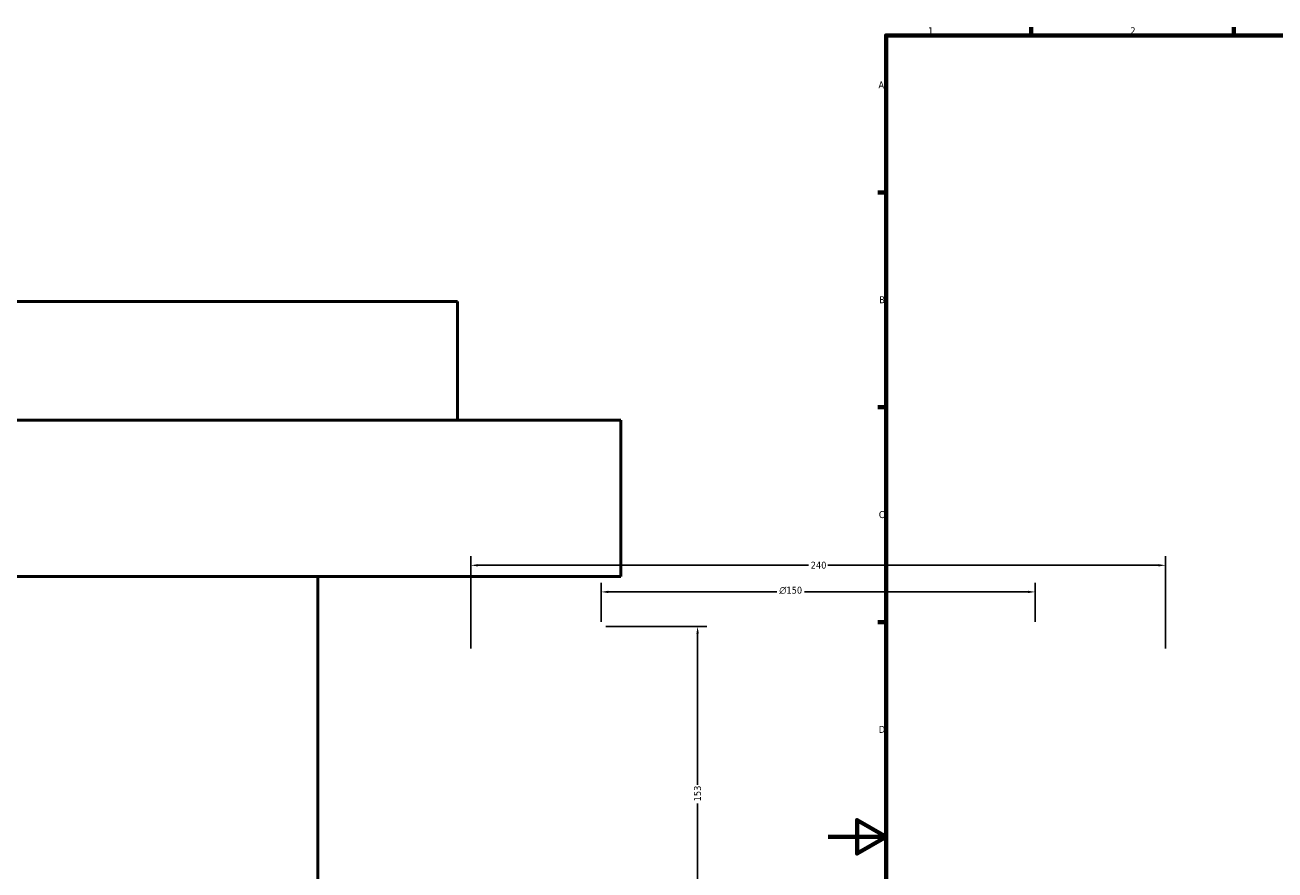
# Model space of a CAD drawing. Header units: millimetres. Extents: x -674 to 1237, y -345 to 969.
# Tile 3 of 12: x -277 to 154, y 286 to 578. Entities that reach past the tile are written whole.
import ezdxf

# ---------------------------------------------------------------- set-up
doc = ezdxf.new("R2010")
doc.units = ezdxf.units.MM
for name, color, linetype, lineweight in [('Border (ANSI)', 7, 'Continuous', 70), ('Dimension (ANSI)', 7, 'Continuous', 25), ('Visible (ANSI)', 7, 'Continuous', 50)]:
    doc.layers.add(name, color=color, linetype=linetype, lineweight=lineweight)
doc.styles.add('Note Text (ANSI)', font='tahoma.ttf')
doc.dimstyles.new('Default - mm (ANSI)', dxfattribs={"dimtxt": 2.4, "dimasz": 2.5, "dimexe": 3.175, "dimexo": 1.6002, "dimgap": 0.8, "dimtad": 0, "dimtoh": 1, "dimdec": 0, "dimrnd": 1e-08, "dimzin": 4, "dimdsep": 46, "dimtxsty": 'Note Text (ANSI)', "dimcen": 0.09, "dimdle": 10, "dimclrd": 256, "dimclre": 256, "dimclrt": 5, "dimadec": 1, "dimazin": 1, "dimtfac": 1.27, "dimtofl": 0, "dimtmove": 0, "dimatfit": 3, "dimfxl": 1, "dimtolj": 1, "dimtzin": 4, "dimlwd": -1, "dimlwe": -1, "dimarcsym": 0})

# ---------------------------------------------------------------- blocks, each defined once
blk = doc.blocks.new('Borders Default Border')
at = {"layer": 'Border (ANSI)'}
for p, q in [((70.08, 574), (70.08, 576.8)), ((140.17, 574), (140.17, 576.8)), ((20, 519.75), (17.2, 519.75)), ((20, 445.5), (17.2, 445.5)), ((20, 371.25), (17.2, 371.25))]:
    blk.add_line(p, q, dxfattribs=at)
at = {"layer": 'Border (ANSI)', "flags": 128}
for points in [[(20, 20), (20, 574), (821, 574), (821, 20), (20, 20)], [(0, 297), (20, 297), (10, 302.77), (10, 291.23), (20, 297)]]:
    blk.add_lwpolyline(points, dxfattribs=at)
at = {"layer": 'Border (ANSI)', "color": 5, "true_color": 0x0000ff, "char_height": 2.4, "attachment_point": 7, "style": 'Note Text (ANSI)'}
for s, insert in [('1', (34.5, 574.4)), ('2', (104.4, 574.4)), ('A', (17.38, 555.68)), ('B', (17.67, 481.43)), ('C', (17.51, 407.13)), ('D', (17.52, 332.93))]:
    blk.add_mtext(s, dxfattribs=dict(at, insert=insert))
blk = doc.blocks.new('*D10')
at = {"layer": 'Defpoints', "color": 0, "transparency": 16777216}
for p in [(116.54, 390.85), (-123.46, 360.53), (116.54, 360.53)]:
    blk.add_point(p, dxfattribs=at)
at = {"layer": 'Dimension (ANSI)', "transparency": 16777216}
for p, q in [((-123.46, 362.14), (-123.46, 394.02)), ((116.54, 362.14), (116.54, 394.02)), ((-120.96, 390.85), (-6.81, 390.85)), ((114.04, 390.85), (-0.11, 390.85))]:
    blk.add_line(p, q, dxfattribs=at)
for points in [[(-120.96, 391.26), (-120.96, 390.43), (-123.46, 390.85)], [(114.04, 391.26), (114.04, 390.43), (116.54, 390.85)]]:
    blk.add_solid(points, dxfattribs=at)
at = {"layer": 'Dimension (ANSI)', "color": 5, "transparency": 16777216, "insert": (-6.01, 392.1), "char_height": 2.4, "attachment_point": 1, "style": 'Note Text (ANSI)'}
blk.add_mtext('\\A1;240', dxfattribs=at)
blk = doc.blocks.new('*D11')
at = {"layer": 'Defpoints', "color": 0, "transparency": 16777216}
for p in [(71.54, 381.65), (-78.46, 369.73), (71.54, 369.73)]:
    blk.add_point(p, dxfattribs=at)
at = {"layer": 'Dimension (ANSI)', "transparency": 16777216}
for p, q in [((-78.46, 371.34), (-78.46, 384.82)), ((71.54, 371.34), (71.54, 384.82)), ((-75.96, 381.65), (-17.69, 381.65)), ((69.04, 381.65), (-8.23, 381.65))]:
    blk.add_line(p, q, dxfattribs=at)
for points in [[(-75.96, 382.06), (-75.96, 381.23), (-78.46, 381.65)], [(69.04, 382.06), (69.04, 381.23), (71.54, 381.65)]]:
    blk.add_solid(points, dxfattribs=at)
at = {"layer": 'Dimension (ANSI)', "color": 5, "transparency": 16777216, "insert": (-16.89, 383.45), "char_height": 2.4, "attachment_point": 1, "style": 'Note Text (ANSI)'}
blk.add_mtext('\\A1;{\\fAIGDT|b0|i0;\\H2.4000;\\ln}\\fTahoma|b0|i0;\\H2.4000;150', dxfattribs=at)
blk = doc.blocks.new('*D12')
at = {"layer": 'Defpoints', "color": 0, "transparency": 16777216}
for p in [(-78.46, 369.73), (-45.11, 216.97), (-7.68, 216.97)]:
    blk.add_point(p, dxfattribs=at)
at = {"layer": 'Dimension (ANSI)', "transparency": 16777216}
for p, q in [((-76.86, 369.73), (-41.93, 369.73)), ((-45.11, 367.23), (-45.11, 314.94)), ((-45.11, 219.47), (-45.11, 308.48)), ((-9.28, 216.97), (-48.28, 216.97))]:
    blk.add_line(p, q, dxfattribs=at)
for points in [[(-45.53, 367.23), (-44.69, 367.23), (-45.11, 369.73)], [(-45.53, 219.47), (-44.69, 219.47), (-45.11, 216.97)]]:
    blk.add_solid(points, dxfattribs=at)
at = {"layer": 'Dimension (ANSI)', "color": 5, "transparency": 16777216, "insert": (-46.36, 309.28), "char_height": 2.4, "attachment_point": 1, "rotation": 90, "style": 'Note Text (ANSI)'}
blk.add_mtext('\\A1;153', dxfattribs=at)

msp = doc.modelspace()

# ---------------------------------------------------------------- linework, layer by layer
at = {"layer": 'Visible (ANSI)'}
for p, q in [((-128.1, 482.03), (-610.1, 482.03)), ((-128.1, 441.03), (-128.1, 482.03)), ((-71.6, 441.03), (-666.6, 441.03)), ((-71.6, 387.03), (-71.6, 441.03)), ((-71.6, 387.03), (-666.6, 387.03)), ((-176.3, 217.03), (-176.3, 387.03))]:
    msp.add_line(p, q, dxfattribs=at)

# ---------------------------------------------------------------- block references
msp.add_blockref('Borders Default Border', (0, 0))

# ---------------------------------------------------------------- dimensions: what is measured, and where the dimension line sits
at = {"layer": 'Dimension (ANSI)'}
for base, p1, p2, angle, picture, middle in [((116.54, 390.85), (-123.46, 360.53), (116.54, 360.53), 180, '*D10', (-3.46, 390.85)), ((-45.11, 216.97), (-78.46, 369.73), (-7.68, 216.97), 90, '*D12', (-45.11, 311.71))]:
    dim = msp.add_linear_dim(base=base, p1=p1, p2=p2, angle=angle, dimstyle='Default - mm (ANSI)', override={"dimgap": 0.8, "dimtoh": 0, "dimdec": 0, "dimtol": 0, "dimlim": 0, "dimtp": 0, "dimtm": 0, "dimtdec": 2, "dimatfit": 1}, dxfattribs=at)
    dim.commit()
    dim.dimension.update_dxf_attribs({"geometry": picture, "text_midpoint": middle, "dimtype": 160})
dim = msp.add_linear_dim(base=(71.54, 381.65), p1=(-78.46, 369.73), p2=(71.54, 369.73), angle=180, text='{\\fAIGDT|b0|i0;\\H2.4000;\\ln}\\fTahoma|b0|i0;\\H2.4000;<>', dimstyle='Default - mm (ANSI)', override={"dimgap": 0.8, "dimtoh": 0, "dimdec": 0, "dimtol": 0, "dimlim": 0, "dimtp": 0, "dimtm": 0, "dimtdec": 2, "dimatfit": 1}, dxfattribs=at)
dim.commit()
dim.dimension.update_dxf_attribs({"geometry": '*D11', "text_midpoint": (-12.96, 381.65), "dimtype": 160})

doc.saveas('drawing.dxf')
